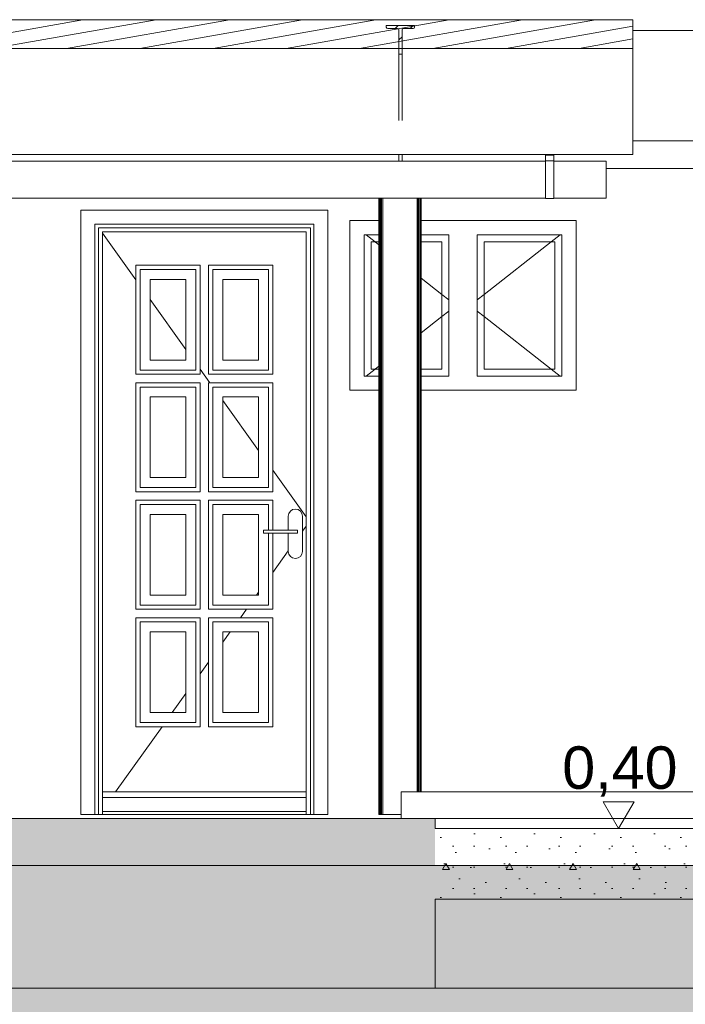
# Model space of a CAD drawing. Header units: millimetres. Extents: x 0 to 1357, y -1 to 841.
# Tile 24 of 43: x 739 to 786, y 197 to 267. Entities that reach past the tile are written whole.
import ezdxf
from ezdxf.xclip import XClip

# ---------------------------------------------------------------- set-up
doc = ezdxf.new("R2010")
doc.units = ezdxf.units.MM
doc.header["$MEASUREMENT"] = 0
doc.header["$XCLIPFRAME"] = 0
doc.linetypes.add('Wipeout_Contour', pattern=[1000, 0, -1000])
for name, color, linetype in [('Cobertura.ARQ', 7, 'Continuous'), ('Cotas - Geral.2D', 7, 'Continuous'), ('Desenho 2D - Geral', 7, 'Continuous'), ('Interior - Mobiliário .ARQ', 7, 'Continuous'), ('Laje.ARQ', 7, 'Continuous'), ('Parede.ARQ', 7, 'Continuous'), ('Pilar.ARQ', 7, 'Continuous'), ('Vigas.ARQ', 7, 'Continuous')]:
    doc.layers.add(name, color=color, linetype=linetype)
doc.styles.add('GENERATED_STYLE_1', font='txt')
pattern_1 = [(0, (424.7631797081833, 210.5022291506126), (0, 7.794228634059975), [0.4875, -4.012499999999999]), (0, (427.0131797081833, 214.3993433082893), (0, 7.794228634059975), [0.4875, -4.012499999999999]), (60.00000000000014, (424.7631797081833, 210.5022291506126), (-6.750000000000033, 3.897114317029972), [0.4875000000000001, -4.012499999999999]), (60.00000000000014, (429.2631797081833, 210.5022291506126), (-6.750000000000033, 3.897114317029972), [0.4875000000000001, -4.012499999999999]), (120.0000000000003, (425.2506796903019, 210.5022291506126), (6.750000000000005, 3.897114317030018), [0.4875, -4.012499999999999]), (120.0000000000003, (429.7506797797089, 210.5022291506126), (6.750000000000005, 3.897114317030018), [0.4875, -4.012499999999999]), (0, (424.7631797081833, 211.2522291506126), (0, 1.5), [0, -1.5, 0, -2.25]), (44.99999999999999, (425.5131797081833, 211.2522291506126), (-1.060660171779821, 1.060660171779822), [0, -1.125, 0, -1.875])]

# ---------------------------------------------------------------- blocks, each defined once
blk = doc.blocks.new('Desenho_4_4', base_point=(424.7631797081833, 210.5022291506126))
at = {"layer": 'Cobertura.ARQ', "color": 8, "linetype": 'Continuous', "lineweight": 0}
for p, q in [((782.4928618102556, 258.1418369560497), (841.4755682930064, 258.1418369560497)), ((782.4928618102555, 257.1796860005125), (580.0447257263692, 257.1796860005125)), ((780.6030651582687, 256.1806756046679), (841.4755682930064, 256.1806756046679))]:
    blk.add_line(p, q, dxfattribs=at)
at = {"layer": 'Cotas - Geral.2D', "color": 7, "linetype": 'Continuous', "lineweight": 0}
blk.add_line((780.3961649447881, 211.3772282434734), (782.5711649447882, 211.3772282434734), dxfattribs=at)
at = {"layer": 'Interior - Mobiliário .ARQ', "color": 8, "linetype": 'Continuous', "lineweight": 0}
for p, q in [((776.3030651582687, 257.1422291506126), (776.3030651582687, 257.1796860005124)), ((776.3030651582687, 256.7422291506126), (776.3030651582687, 257.1422291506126)), ((776.9030651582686, 257.1422291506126), (776.3030651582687, 257.1422291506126)), ((776.9030651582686, 257.1796860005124), (776.9030651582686, 257.1422291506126)), ((776.9030651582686, 257.1422291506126), (776.9030651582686, 256.7422291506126)), ((700.623948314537, 256.7022291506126), (776.3030651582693, 256.7022291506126)), ((776.3030651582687, 254.0622291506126), (776.3030651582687, 256.7422291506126)), ((776.9030651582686, 256.7422291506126), (776.3030651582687, 256.7422291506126)), ((776.9030651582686, 254.0622291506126), (776.9030651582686, 256.7422291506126)), ((776.9030651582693, 256.7022291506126), (780.6030651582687, 256.7022291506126)), ((780.6030651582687, 254.1022291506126), (780.6030651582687, 256.7022291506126)), ((700.623948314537, 254.1022291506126), (776.3030651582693, 254.1022291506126)), ((776.9030651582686, 254.0622291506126), (776.3030651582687, 254.0622291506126)), ((776.9030651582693, 254.1022291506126), (780.6030651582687, 254.1022291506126))]:
    blk.add_line(p, q, dxfattribs=at)
at = {"layer": 'Parede.ARQ', "color": 8, "linetype": 'Continuous', "lineweight": 0}
for p, q in [((743.4277419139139, 253.2422291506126), (760.9077419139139, 253.2422291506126)), ((759.9077419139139, 252.2422291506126), (744.427741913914, 252.2422291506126)), ((762.4737329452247, 252.5022291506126), (764.5063135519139, 252.5022291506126)), ((762.4737329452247, 240.5022291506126), (762.4737329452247, 252.5022291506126)), ((767.5063135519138, 252.5022291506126), (778.4737329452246, 252.5022291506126)), ((778.4737329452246, 252.5022291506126), (778.4737329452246, 240.5022291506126)), ((759.6677419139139, 252.0022291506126), (744.6677419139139, 252.0022291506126)), ((759.367741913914, 251.7022291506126), (744.967741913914, 251.7022291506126)), ((744.967741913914, 251.6080356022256), (747.3277419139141, 248.3217990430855)), ((763.4737329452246, 241.5022291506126), (763.4737329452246, 251.5022291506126)), ((763.4737329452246, 251.5022291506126), (764.5063135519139, 251.5022291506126)), ((763.6100965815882, 251.5022291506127), (764.2464602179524, 251.0022291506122)), ((767.5063135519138, 251.5022291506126), (769.4737329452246, 251.5022291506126)), ((769.4737329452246, 251.5022291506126), (769.4737329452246, 241.5022291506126)), ((771.4737329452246, 241.5022291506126), (771.4737329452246, 251.5022291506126)), ((771.4737329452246, 251.5022291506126), (777.4737329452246, 251.5022291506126)), ((777.3373693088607, 251.5022291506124), (776.7010056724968, 251.0022291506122)), ((777.4737329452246, 251.5022291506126), (777.4737329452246, 241.5022291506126)), ((763.9737329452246, 242.0022291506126), (763.9737329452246, 251.0022291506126)), ((763.9737329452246, 251.0022291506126), (764.5063135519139, 251.0022291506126)), ((764.2464602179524, 251.0022291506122), (764.5063135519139, 250.7980586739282)), ((767.5063135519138, 251.0022291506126), (768.9737329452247, 251.0022291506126)), ((768.9737329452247, 251.0022291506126), (768.9737329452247, 242.0022291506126)), ((771.9737329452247, 242.0022291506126), (771.9737329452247, 251.0022291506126)), ((771.9737329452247, 251.0022291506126), (776.9737329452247, 251.0022291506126)), ((776.7010056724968, 251.0022291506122), (771.9737329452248, 247.287943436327)), ((776.9737329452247, 251.0022291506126), (776.9737329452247, 242.0022291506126)), ((751.867741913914, 249.3422291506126), (747.3277419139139, 249.3422291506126)), ((747.3277419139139, 249.3422291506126), (747.3277419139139, 241.6322291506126)), ((747.627741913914, 241.9322291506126), (747.627741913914, 249.0422291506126)), ((747.627741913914, 249.0422291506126), (751.567741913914, 249.0422291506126)), ((751.567741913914, 249.0422291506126), (751.567741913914, 241.9322291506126)), ((751.867741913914, 241.6322291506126), (751.867741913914, 249.3422291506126)), ((757.007741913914, 249.3422291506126), (752.4677419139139, 249.3422291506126)), ((752.4677419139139, 249.3422291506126), (752.4677419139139, 241.6322291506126)), ((752.7677419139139, 241.9322291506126), (752.7677419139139, 249.0422291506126)), ((752.7677419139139, 249.0422291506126), (756.7077419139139, 249.0422291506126)), ((756.7077419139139, 249.0422291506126), (756.7077419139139, 241.9322291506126)), ((757.007741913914, 241.6322291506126), (757.007741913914, 249.3422291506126)), ((748.3277419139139, 242.6322291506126), (748.3277419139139, 248.3422291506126)), ((748.3277419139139, 248.3422291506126), (750.867741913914, 248.3422291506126)), ((750.867741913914, 248.3422291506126), (750.867741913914, 242.6322291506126)), ((753.467741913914, 242.6322291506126), (753.467741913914, 248.3422291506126)), ((753.467741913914, 248.3422291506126), (756.007741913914, 248.3422291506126)), ((756.007741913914, 248.3422291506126), (756.007741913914, 242.6322291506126)), ((767.5063135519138, 248.4409158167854), (768.9737329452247, 247.2879434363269)), ((768.9737329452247, 247.2879434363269), (769.4737329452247, 246.8950862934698)), ((771.9737329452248, 247.287943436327), (771.4737329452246, 246.8950862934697)), ((748.3277419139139, 246.9293259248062), (750.8677419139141, 243.3924442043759)), ((768.9737329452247, 245.7165148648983), (769.4737329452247, 246.1093720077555)), ((771.9737329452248, 245.7165148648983), (771.4737329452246, 246.1093720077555)), ((767.5063135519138, 244.5635424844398), (768.9737329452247, 245.7165148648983)), ((776.7010056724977, 242.0022291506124), (771.9737329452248, 245.7165148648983)), ((750.867741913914, 242.6322291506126), (748.3277419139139, 242.6322291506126)), ((756.007741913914, 242.6322291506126), (753.467741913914, 242.6322291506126)), ((751.567741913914, 241.9322291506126), (747.627741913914, 241.9322291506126)), ((751.867741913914, 241.9999710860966), (752.5627226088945, 241.0322291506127)), ((756.7077419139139, 241.9322291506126), (752.7677419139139, 241.9322291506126)), ((763.6100965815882, 241.5022291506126), (764.246460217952, 242.0022291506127)), ((764.5063135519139, 242.0022291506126), (763.9737329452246, 242.0022291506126)), ((764.246460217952, 242.0022291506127), (764.5063135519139, 242.206399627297)), ((768.9737329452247, 242.0022291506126), (767.5063135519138, 242.0022291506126)), ((776.9737329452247, 242.0022291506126), (771.9737329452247, 242.0022291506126)), ((777.337369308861, 241.5022291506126), (776.7010056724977, 242.0022291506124)), ((747.3277419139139, 241.6322291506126), (751.867741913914, 241.6322291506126)), ((751.867741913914, 241.0322291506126), (747.3277419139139, 241.0322291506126)), ((747.3277419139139, 241.0322291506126), (747.3277419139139, 233.3222291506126)), ((751.867741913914, 233.3222291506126), (751.867741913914, 241.0322291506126)), ((752.4677419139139, 241.6322291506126), (757.007741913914, 241.6322291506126)), ((757.007741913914, 241.0322291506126), (752.4677419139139, 241.0322291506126)), ((752.4677419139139, 241.0322291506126), (752.4677419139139, 233.3222291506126)), ((757.007741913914, 233.3222291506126), (757.007741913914, 241.0322291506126)), ((764.5063135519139, 241.5022291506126), (763.4737329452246, 241.5022291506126)), ((769.4737329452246, 241.5022291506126), (767.5063135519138, 241.5022291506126)), ((777.4737329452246, 241.5022291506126), (771.4737329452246, 241.5022291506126)), ((747.627741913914, 233.6222291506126), (747.627741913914, 240.7322291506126)), ((747.627741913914, 240.7322291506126), (751.567741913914, 240.7322291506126)), ((751.567741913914, 240.7322291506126), (751.567741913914, 233.6222291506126)), ((752.7677419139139, 233.6222291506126), (752.7677419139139, 240.7322291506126)), ((752.7677419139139, 240.7322291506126), (756.7077419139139, 240.7322291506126)), ((756.7077419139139, 240.7322291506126), (756.7077419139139, 233.6222291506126)), ((764.5063135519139, 240.5022291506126), (762.4737329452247, 240.5022291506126)), ((778.4737329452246, 240.5022291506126), (767.5063135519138, 240.5022291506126)), ((748.3277419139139, 234.3222291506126), (748.3277419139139, 240.0322291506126)), ((748.3277419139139, 240.0322291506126), (750.867741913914, 240.0322291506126)), ((750.867741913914, 240.0322291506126), (750.867741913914, 234.3222291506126)), ((753.467741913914, 234.3222291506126), (753.467741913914, 240.0322291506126)), ((753.467741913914, 240.0322291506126), (756.007741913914, 240.0322291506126)), ((753.4677419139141, 239.772014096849), (756.0077419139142, 236.2351323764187)), ((756.007741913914, 240.0322291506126), (756.007741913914, 234.3222291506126)), ((757.0077419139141, 234.8426592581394), (759.367741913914, 231.5564226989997)), ((750.867741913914, 234.3222291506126), (748.3277419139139, 234.3222291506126)), ((756.007741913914, 234.3222291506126), (753.467741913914, 234.3222291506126)), ((751.567741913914, 233.6222291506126), (747.627741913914, 233.6222291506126)), ((756.7077419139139, 233.6222291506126), (752.7677419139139, 233.6222291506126)), ((747.3277419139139, 233.3222291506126), (751.867741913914, 233.3222291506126)), ((751.867741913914, 232.7222291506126), (747.3277419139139, 232.7222291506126)), ((747.3277419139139, 232.7222291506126), (747.3277419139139, 225.0122291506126)), ((751.867741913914, 225.0122291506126), (751.867741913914, 232.7222291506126)), ((752.4677419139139, 233.3222291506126), (757.007741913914, 233.3222291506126)), ((757.007741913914, 232.7222291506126), (752.4677419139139, 232.7222291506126)), ((752.4677419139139, 232.7222291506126), (752.4677419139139, 225.0122291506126)), ((757.007741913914, 230.6022291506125), (757.007741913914, 232.7222291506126)), ((747.627741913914, 225.3122291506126), (747.627741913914, 232.4222291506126)), ((747.627741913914, 232.4222291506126), (751.567741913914, 232.4222291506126)), ((751.567741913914, 232.4222291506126), (751.567741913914, 225.3122291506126)), ((752.7677419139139, 225.3122291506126), (752.7677419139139, 232.4222291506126)), ((752.7677419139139, 232.4222291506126), (756.7077419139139, 232.4222291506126)), ((756.7077419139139, 232.4222291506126), (756.7077419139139, 230.6022291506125)), ((758.1458021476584, 231.7935708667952), (758.2541885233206, 231.9557825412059)), ((758.2541885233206, 231.9557825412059), (758.4164001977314, 232.0641689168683)), ((758.4164001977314, 232.0641689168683), (758.6077419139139, 232.1022291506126)), ((758.6077419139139, 232.1022291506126), (758.7990836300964, 232.0641689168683)), ((758.7990836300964, 232.0641689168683), (758.9612953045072, 231.9557825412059)), ((758.9612953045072, 231.9557825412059), (759.0696816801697, 231.7935708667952)), ((748.3277419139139, 226.0122291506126), (748.3277419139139, 231.7222291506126)), ((748.3277419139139, 231.7222291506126), (750.867741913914, 231.7222291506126)), ((750.867741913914, 231.7222291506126), (750.867741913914, 226.0122291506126)), ((753.467741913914, 226.0122291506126), (753.467741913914, 231.7222291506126)), ((753.467741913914, 231.7222291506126), (756.007741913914, 231.7222291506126)), ((756.007741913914, 231.7222291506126), (756.007741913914, 226.0122291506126)), ((758.107741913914, 231.6022291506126), (758.1458021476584, 231.7935708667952)), ((758.107741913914, 230.6022291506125), (758.107741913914, 231.6022291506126)), ((759.0696816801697, 231.7935708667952), (759.107741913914, 231.6022291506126)), ((759.107741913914, 231.6022291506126), (759.107741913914, 229.1022291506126)), ((756.357741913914, 230.6022291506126), (758.497741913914, 230.6022291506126)), ((756.357741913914, 230.6022291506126), (756.357741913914, 230.4022291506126)), ((758.497741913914, 230.6022291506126), (758.5972396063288, 230.6022291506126)), ((758.5972396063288, 230.6022291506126), (758.6815896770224, 230.6022291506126)), ((758.6815896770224, 230.6022291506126), (758.7379505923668, 230.6022291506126)), ((758.7379505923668, 230.6022291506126), (758.757741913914, 230.6022291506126)), ((758.757741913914, 230.6022291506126), (758.757741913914, 230.4022291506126)), ((759.1077419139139, 230.5259925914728), (759.367741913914, 230.8880356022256)), ((756.357741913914, 230.4022291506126), (758.497741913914, 230.4022291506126)), ((756.7077419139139, 230.4022291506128), (756.7077419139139, 225.3122291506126)), ((757.007741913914, 225.0122291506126), (757.007741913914, 230.4022291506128)), ((758.107741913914, 229.1022291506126), (758.107741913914, 230.4022291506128)), ((758.497741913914, 230.4022291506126), (758.5972396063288, 230.4022291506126)), ((758.5972396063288, 230.4022291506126), (758.6815896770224, 230.4022291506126)), ((758.6815896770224, 230.4022291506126), (758.7379505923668, 230.4022291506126)), ((758.7379505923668, 230.4022291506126), (758.757741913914, 230.4022291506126)), ((757.0077419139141, 227.6017990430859), (758.107741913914, 229.1335194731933)), ((758.1458021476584, 228.9108874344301), (758.107741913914, 229.1022291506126)), ((758.2541885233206, 228.7486757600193), (758.1458021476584, 228.9108874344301)), ((758.4164001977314, 228.640289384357), (758.2541885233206, 228.7486757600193)), ((758.6077419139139, 228.6022291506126), (758.4164001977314, 228.640289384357)), ((758.7990836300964, 228.640289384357), (758.6077419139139, 228.6022291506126)), ((758.9612953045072, 228.7486757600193), (758.7990836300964, 228.640289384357)), ((759.0696816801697, 228.9108874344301), (758.9612953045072, 228.7486757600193)), ((759.107741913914, 229.1022291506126), (759.0696816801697, 228.9108874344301)), ((750.867741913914, 226.0122291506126), (748.3277419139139, 226.0122291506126)), ((756.007741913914, 226.0122291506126), (753.467741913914, 226.0122291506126)), ((755.8661975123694, 226.0122291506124), (756.007741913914, 226.2093259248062)), ((747.3277419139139, 225.0122291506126), (751.867741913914, 225.0122291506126)), ((751.567741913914, 225.3122291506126), (747.627741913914, 225.3122291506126)), ((752.4677419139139, 225.0122291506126), (757.007741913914, 225.0122291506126)), ((756.7077419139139, 225.3122291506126), (752.7677419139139, 225.3122291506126)), ((754.7171627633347, 224.4122291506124), (755.1480507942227, 225.0122291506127)), ((751.867741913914, 224.4122291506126), (747.3277419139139, 224.4122291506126)), ((747.3277419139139, 224.4122291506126), (747.3277419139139, 216.7022291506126)), ((751.867741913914, 216.7022291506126), (751.867741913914, 224.4122291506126)), ((757.007741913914, 224.4122291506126), (752.4677419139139, 224.4122291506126)), ((752.4677419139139, 224.4122291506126), (752.4677419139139, 216.7022291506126)), ((757.007741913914, 216.7022291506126), (757.007741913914, 224.4122291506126)), ((747.627741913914, 217.0022291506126), (747.627741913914, 224.1122291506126)), ((747.627741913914, 224.1122291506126), (751.567741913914, 224.1122291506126)), ((751.567741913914, 224.1122291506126), (751.567741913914, 217.0022291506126)), ((752.7677419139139, 217.0022291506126), (752.7677419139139, 224.1122291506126)), ((752.7677419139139, 224.1122291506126), (756.7077419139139, 224.1122291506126)), ((756.7077419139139, 224.1122291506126), (756.7077419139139, 217.0022291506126)), ((748.3277419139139, 217.7022291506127), (748.3277419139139, 223.4122291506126)), ((748.3277419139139, 223.4122291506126), (750.867741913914, 223.4122291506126)), ((750.867741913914, 223.4122291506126), (750.867741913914, 217.7022291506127)), ((753.467741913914, 222.6724442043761), (753.9990160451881, 223.4122291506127)), ((753.467741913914, 217.7022291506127), (753.467741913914, 223.4122291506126)), ((753.467741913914, 223.4122291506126), (756.007741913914, 223.4122291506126)), ((756.007741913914, 223.4122291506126), (756.007741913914, 217.7022291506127)), ((751.867741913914, 220.4444872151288), (752.4677419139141, 221.2799710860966)), ((749.8983982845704, 217.7022291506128), (750.867741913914, 219.0520140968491)), ((750.867741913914, 217.7022291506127), (748.3277419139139, 217.7022291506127)), ((756.007741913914, 217.7022291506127), (753.467741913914, 217.7022291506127)), ((745.8767766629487, 212.1022291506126), (749.1802515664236, 216.7022291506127)), ((747.3277419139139, 216.7022291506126), (751.867741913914, 216.7022291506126)), ((751.567741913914, 217.0022291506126), (747.627741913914, 217.0022291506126)), ((752.4677419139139, 216.7022291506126), (757.007741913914, 216.7022291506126)), ((756.7077419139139, 217.0022291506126), (752.7677419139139, 217.0022291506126)), ((759.367741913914, 212.1022291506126), (744.967741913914, 212.1022291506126)), ((802.8654297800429, 212.1022291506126), (766.1039720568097, 212.1022291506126)), ((759.367741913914, 211.7022291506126), (744.967741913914, 211.7022291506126)), ((759.367741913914, 210.7022291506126), (744.967741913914, 210.7022291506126))]:
    blk.add_line(p, q, dxfattribs=at)
at = {"layer": 'Pilar.ARQ', "color": 8, "linetype": 'Continuous', "lineweight": 0}
for p, q in [((767.2184133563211, 212.1022291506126), (767.2184133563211, 254.1022291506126)), ((767.2976406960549, 212.1022291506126), (767.2976406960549, 254.1022291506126)), ((767.3771864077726, 212.1022291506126), (767.3771864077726, 254.1022291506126)), ((767.4564137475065, 212.1022291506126), (767.4564137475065, 254.1022291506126)), ((767.5063135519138, 212.1022291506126), (767.5063135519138, 254.1022291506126))]:
    blk.add_line(p, q, dxfattribs=at)
at = {"layer": 'Vigas.ARQ', "color": 8, "linetype": 'Continuous', "lineweight": 0}
for p, q in [((765.9347257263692, 264.2862778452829), (765.9347257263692, 259.5901929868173)), ((766.1547257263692, 264.2862778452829), (766.1547257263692, 259.5901929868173)), ((765.9347257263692, 257.1796860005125), (765.9347257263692, 256.7022291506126)), ((766.1547257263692, 257.1796860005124), (766.1547257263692, 256.7022291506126))]:
    blk.add_line(p, q, dxfattribs=at)
at = {"layer": 'Vigas.ARQ', "color": 7, "linetype": 'Continuous', "lineweight": 0}
blk.add_line((766.1547257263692, 264.2862778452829), (765.9347257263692, 264.2862778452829), dxfattribs=at)
at = {"layer": 'Cotas - Geral.2D', "color": 7, "linetype": 'Continuous', "lineweight": 0, "insert": (777.4927949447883, 211.7522282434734), "char_height": 3, "width": 7.981739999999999, "attachment_point": 7, "style": 'GENERATED_STYLE_1'}
blk.add_mtext('\\A1;{\\pql;\\fArial|b0|i0|c0|p38;0,40}', dxfattribs=at)
at = {"color": 254, "linetype": 'Wipeout_Contour', "lineweight": 0, "ltscale": 2928.661972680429}
blk.add_wipeout([(782.4928618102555, 264.6858256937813), (782.4928618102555, 266.7179674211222), (580.0447257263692, 266.7179674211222), (580.0447257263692, 264.6858256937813)], dxfattribs=at).dxf.layer = 'Cobertura.ARQ'
at = {"color": 254, "linetype": 'Wipeout_Contour', "lineweight": 0, "ltscale": 2835.321215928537}
blk.add_wipeout([(768.4928618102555, 198.2022291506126), (768.4928618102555, 210.2022291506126), (588.044725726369, 210.2022291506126), (588.044725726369, 198.2022291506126)], dxfattribs=at).dxf.layer = 'Laje.ARQ'
at = {"layer": 'Cobertura.ARQ', "linetype": 'Continuous', "lineweight": 0}
h = blk.add_hatch(dxfattribs=at)
h.set_pattern_fill('Madeira_0004', color=252, style=0, pattern_type=2)
h.set_pattern_definition([(10.00000000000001, (424.7631797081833, 210.5022291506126), (-0.1562833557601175, 0.8863269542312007), [])])
h.paths.add_polyline_path([(782.4928618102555, 264.6858256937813), (782.4928618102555, 266.7179674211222), (580.0447257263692, 266.7179674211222), (580.0447257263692, 264.6858256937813)])
at = {"layer": 'Laje.ARQ', "linetype": 'Continuous', "lineweight": 0}
h = blk.add_hatch(dxfattribs=at)
h.set_pattern_fill('Concreto_Celular_0004', color=83, style=0, pattern_type=2)
h.set_pattern_definition(pattern_1)
h.paths.add_polyline_path([(768.4928618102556, 198.2022291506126), (768.4928618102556, 210.2022291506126), (588.0447257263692, 210.2022291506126), (588.0447257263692, 198.2022291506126)])
at = {"layer": 'Vigas.ARQ', "linetype": 'Continuous', "lineweight": 0}
h = blk.add_hatch(dxfattribs=at)
h.set_pattern_fill('Aço_0004', color=8, style=0, pattern_type=2)
h.set_pattern_definition([(44.99999999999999, (424.7631797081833, 210.5022291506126), (-1.590990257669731, 1.590990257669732), []), (44.99999999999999, (424.2328496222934, 211.0325592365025), (-1.590990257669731, 1.590990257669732), [])])
h.paths.add_polyline_path([(765.9347257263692, 264.2862778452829), (766.1547257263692, 264.2862778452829), (766.1547257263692, 265.9892362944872), (766.1840150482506, 266.060913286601), (766.2547257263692, 266.0906028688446), (766.9447257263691, 266.0906028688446), (767.0154364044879, 266.1202924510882), (767.0447257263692, 266.191969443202), (767.0447257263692, 266.3136093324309), (765.044725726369, 266.3136093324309), (765.044725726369, 266.191969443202), (765.0740150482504, 266.1202924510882), (765.1447257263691, 266.0906028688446), (765.8347257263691, 266.0906028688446), (765.9054364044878, 266.060913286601), (765.9347257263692, 265.9892362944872)])
at = {"layer": 'Cobertura.ARQ', "color": 7, "linetype": 'Continuous', "lineweight": 0}
for p, q in [((782.4928618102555, 266.7179674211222), (580.0447257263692, 266.7179674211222)), ((782.4928618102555, 266.7179674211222), (782.4928618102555, 264.6858256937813)), ((782.4928618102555, 264.6858256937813), (580.0447257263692, 264.6858256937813))]:
    blk.add_line(p, q, dxfattribs=at)
at = {"layer": 'Cobertura.ARQ', "color": 8, "linetype": 'Continuous', "lineweight": 0}
for p, q in [((841.4755682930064, 265.9418369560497), (782.4928618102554, 265.9418369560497)), ((782.4928618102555, 264.6858256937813), (782.4928618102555, 257.1796860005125))]:
    blk.add_line(p, q, dxfattribs=at)
at = {"layer": 'Laje.ARQ', "color": 7, "linetype": 'Continuous', "lineweight": 0}
for p, q in [((768.4928618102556, 210.2022291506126), (588.0447257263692, 210.2022291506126)), ((768.4928618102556, 198.2022291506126), (588.0447257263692, 198.2022291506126))]:
    blk.add_line(p, q, dxfattribs=at)
at = {"layer": 'Laje.ARQ', "color": 8, "linetype": 'Continuous', "lineweight": 0}
blk.add_line((768.4928618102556, 198.2022291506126), (827.4755682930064, 198.2022291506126), dxfattribs=at)
at = {"layer": 'Parede.ARQ', "color": 8, "linetype": 'Continuous', "lineweight": 0}
for p, q in [((743.4277419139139, 210.5022291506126), (743.4277419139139, 253.2422291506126)), ((760.9077419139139, 253.2422291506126), (760.9077419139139, 210.5022291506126)), ((744.427741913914, 252.2422291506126), (744.427741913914, 210.5022291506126)), ((759.9077419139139, 210.5022291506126), (759.9077419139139, 252.2422291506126)), ((744.6677419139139, 252.0022291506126), (744.6677419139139, 210.5022291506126)), ((744.967741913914, 251.7022291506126), (744.967741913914, 210.5022291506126)), ((759.367741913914, 210.5022291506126), (759.367741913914, 251.7022291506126)), ((759.6677419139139, 210.5022291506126), (759.6677419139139, 252.0022291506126)), ((766.1039720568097, 210.2022291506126), (766.1039720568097, 212.1022291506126)), ((744.427741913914, 210.5022291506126), (743.4277419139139, 210.5022291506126)), ((744.6677419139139, 210.5022291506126), (744.427741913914, 210.5022291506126)), ((759.6677419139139, 210.5022291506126), (744.6677419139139, 210.5022291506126)), ((759.9077419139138, 210.5022291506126), (759.6677419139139, 210.5022291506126)), ((760.9077419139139, 210.5022291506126), (759.9077419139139, 210.5022291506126)), ((768.4928618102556, 210.2022291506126), (814.3934471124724, 210.2022291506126))]:
    blk.add_line(p, q, dxfattribs=at)
at = {"layer": 'Pilar.ARQ', "color": 8, "linetype": 'Continuous', "lineweight": 0}
for p, q in [((764.5063135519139, 210.5022291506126), (764.5063135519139, 254.1022291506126)), ((764.5562133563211, 210.5022291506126), (764.5562133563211, 254.1022291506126)), ((764.6354406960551, 210.5022291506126), (764.6354406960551, 254.1022291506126)), ((764.7149864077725, 210.5022291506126), (764.7149864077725, 254.1022291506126)), ((764.7942137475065, 210.5022291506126), (764.7942137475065, 254.1022291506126)), ((764.5063135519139, 210.5022291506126), (764.5562133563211, 210.5022291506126)), ((764.5562133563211, 210.5022291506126), (764.6087140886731, 210.5022291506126)), ((764.6087140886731, 210.5022291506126), (764.6354406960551, 210.5022291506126)), ((764.6354406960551, 210.5022291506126), (764.7149864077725, 210.5022291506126)), ((764.7149864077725, 210.5022291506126), (764.7417130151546, 210.5022291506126)), ((764.7417130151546, 210.5022291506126), (764.7942137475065, 210.5022291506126)), ((764.7942137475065, 210.5022291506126), (766.1039720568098, 210.5022291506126))]:
    blk.add_line(p, q, dxfattribs=at)
at = {"layer": 'Vigas.ARQ', "color": 7, "linetype": 'Continuous', "lineweight": 0}
blk.add_line((767.0447257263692, 266.3136093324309), (765.044725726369, 266.3136093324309), dxfattribs=at)
at = {"layer": 'Vigas.ARQ', "color": 7, "linetype": 'Continuous', "lineweight": 0, "flags": 128}
for points in [[(765.044725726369, 266.3136093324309), (765.044725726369, 266.191969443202), (765.0740150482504, 266.1202924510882)], [(765.0740150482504, 266.1202924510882), (765.1447257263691, 266.0906028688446), (765.8347257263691, 266.0906028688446), (765.9054364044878, 266.060913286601)], [(767.0154364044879, 266.1202924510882), (766.9447257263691, 266.0906028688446), (766.2547257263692, 266.0906028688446), (766.1840150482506, 266.060913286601)], [(767.0447257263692, 266.3136093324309), (767.0447257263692, 266.191969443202), (767.0154364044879, 266.1202924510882)], [(765.9054364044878, 266.060913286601), (765.9347257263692, 265.9892362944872), (765.9347257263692, 264.2862778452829)], [(766.1840150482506, 266.060913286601), (766.1547257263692, 265.9892362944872), (766.1547257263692, 264.2862778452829)]]:
    blk.add_lwpolyline(points, dxfattribs=at)
at = {"color": 254, "linetype": 'Wipeout_Contour', "lineweight": 0, "ltscale": 3272.346700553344}
blk.add_wipeout([(768.4928618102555, 204.5022291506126), (814.3934484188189, 204.5022291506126), (814.3934484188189, 209.5022291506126), (768.4928618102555, 209.5022291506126)], dxfattribs=at).dxf.layer = 'Laje.ARQ'
at = {"layer": 'Desenho 2D - Geral', "linetype": 'Continuous', "lineweight": 0}
h = blk.add_hatch(dxfattribs=at)
h.set_pattern_fill('Terra_0004', color=52, style=0, pattern_type=2)
h.set_pattern_definition([(44.99999999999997, (424.7631797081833, 210.5022291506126), (-2.757716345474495, 2.757716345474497), []), (44.99999999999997, (423.8439409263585, 211.4214679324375), (-5.515432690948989, 5.515432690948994), []), (44.99999999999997, (422.9247021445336, 212.3407067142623), (-5.515432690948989, 5.515432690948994), []), (135.0000000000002, (422.0054633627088, 213.2599454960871), (0.9192387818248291, 0.9192387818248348), [3.899999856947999, -3.899999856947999])])
h.paths.add_polyline_path([(58.05218541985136, 187.2578166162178), (888.9443879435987, 187.2578166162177), (907.909860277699, 187.2578166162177), (907.909860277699, 204.0784787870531), (888.9443879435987, 204.0784787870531), (888.9443879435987, 206.8875995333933), (58.05218541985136, 206.8875995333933)])
at = {"layer": 'Laje.ARQ', "linetype": 'Continuous', "lineweight": 0}
h = blk.add_hatch(dxfattribs=at)
h.set_pattern_fill('Concreto_Celular_0004', color=83, style=0, pattern_type=2)
h.set_pattern_definition(pattern_1)
h.paths.add_polyline_path([(768.4928618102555, 204.5022291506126), (814.3934484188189, 204.5022291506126), (814.3934484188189, 209.5022291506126), (768.4928618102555, 209.5022291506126)])
at = {"layer": 'Cotas - Geral.2D', "color": 7, "linetype": 'Continuous', "lineweight": 0}
for p, q in [((781.4836649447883, 209.5022282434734), (780.3961649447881, 211.3772282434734)), ((782.5711649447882, 211.3772282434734), (781.4836649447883, 209.5022282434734)), ((781.4836649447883, 209.5022282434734), (780.0774149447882, 209.5022282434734)), ((781.4836649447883, 209.5022282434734), (782.8899149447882, 209.5022282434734))]:
    blk.add_line(p, q, dxfattribs=at)
at = {"layer": 'Desenho 2D - Geral', "color": 9, "linetype": 'Continuous', "lineweight": 0}
blk.add_line((58.05218541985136, 206.8875995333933), (888.9443879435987, 206.8875995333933), dxfattribs=at)
at = {"layer": 'Laje.ARQ', "color": 7, "linetype": 'Continuous', "lineweight": 0}
for p, q in [((768.4928618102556, 210.2022291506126), (768.4928618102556, 209.5022291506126)), ((814.3934484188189, 209.5022291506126), (768.4928618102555, 209.5022291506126)), ((768.4928618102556, 204.5022291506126), (768.4928618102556, 198.2022291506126)), ((814.3934484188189, 204.5022291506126), (768.4928618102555, 204.5022291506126))]:
    blk.add_line(p, q, dxfattribs=at)

msp = doc.modelspace()

# ---------------------------------------------------------------- block references
at = {"color": 7, "linetype": 'Continuous', "lineweight": 0}
ref = msp.add_blockref('Desenho_4_4', (424.7631797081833, 210.5022291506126), dxfattribs=at)
XClip(ref).set_block_clipping_path([(58.05218541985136, 187.2578166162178), (917.9847928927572, 324.0654905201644)])

doc.saveas('drawing.dxf')
